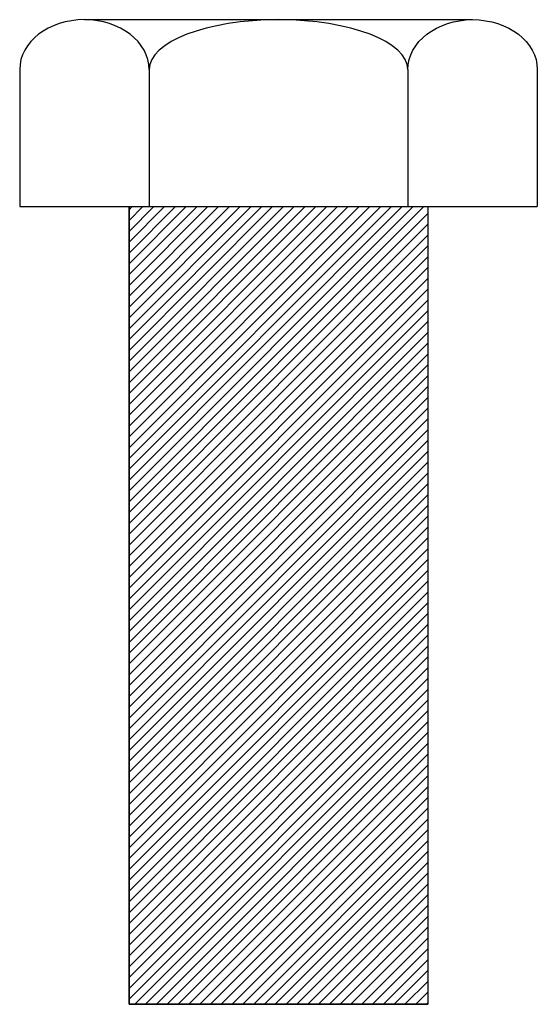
# Model space of a CAD drawing. Extents: x 40 to 176, y 11 to 268.
import ezdxf

# ---------------------------------------------------------------- set-up
doc = ezdxf.new("R2010")
doc.units = 0
doc.header["$MEASUREMENT"] = 0
doc.layers.get('0').update_dxf_attribs({"linetype": 'CONTINUOUS'})

# ---------------------------------------------------------------- blocks, each defined once
blk = doc.blocks.new('AI9-BLK1')
at = {"color": 7}
for p, q in [((-50.81, 24.45), (50.81, 24.45)), ((-67.75, 11.41), (-67.75, -24.45)), ((-33.87, 11.41), (-33.87, -24.45)), ((33.87, 11.41), (33.87, -24.45)), ((67.75, 11.41), (67.75, -24.45)), ((-67.75, -24.45), (67.75, -24.45))]:
    blk.add_line(p, q, dxfattribs=at)
for points in [[(-33.87, 11.41), (-33.87, 18.61), (-41.46, 24.45), (-50.81, 24.45), (-60.17, 24.45), (-67.75, 18.61), (-67.75, 11.41)], [(33.87, 11.41), (33.87, 18.61), (18.71, 24.45), (0, 24.45), (-18.71, 24.45), (-33.87, 18.61), (-33.87, 11.41)], [(33.87, 11.41), (33.87, 18.61), (41.46, 24.45), (50.81, 24.45), (60.17, 24.45), (67.75, 18.61), (67.75, 11.41)]]:
    blk.add_open_spline(points, degree=3, knots=[0, 0, 0, 0, 1, 1, 1, 2, 2, 2, 2], dxfattribs=at)

msp = doc.modelspace()

# ---------------------------------------------------------------- hatches: boundary and pattern name
h = msp.add_hatch()
h.set_pattern_fill('_U', scale=2, angle=45, style=0, pattern_type=0)
h.set_pattern_definition([(45, (0, 0), (-1.414214, 1.414214), [])])
h.paths.add_polyline_path([(147.06, 10.95), (68.84, 10.95), (68.84, 219.56), (147.06, 219.56)])

# ---------------------------------------------------------------- linework, layer by layer
at = {"color": 7}
for p, q in [((68.84, 219.56), (68.84, 10.95)), ((147.06, 219.56), (147.06, 10.95)), ((68.84, 10.95), (147.06, 10.95))]:
    msp.add_line(p, q, dxfattribs=at)
msp.add_lwpolyline([(147.06, 10.95), (68.84, 10.95), (68.84, 219.56), (147.06, 219.56)], close=True, dxfattribs=at)

# ---------------------------------------------------------------- block references
msp.add_blockref('AI9-BLK1', (107.95, 244.01), dxfattribs=at)

doc.saveas('drawing.dxf')
